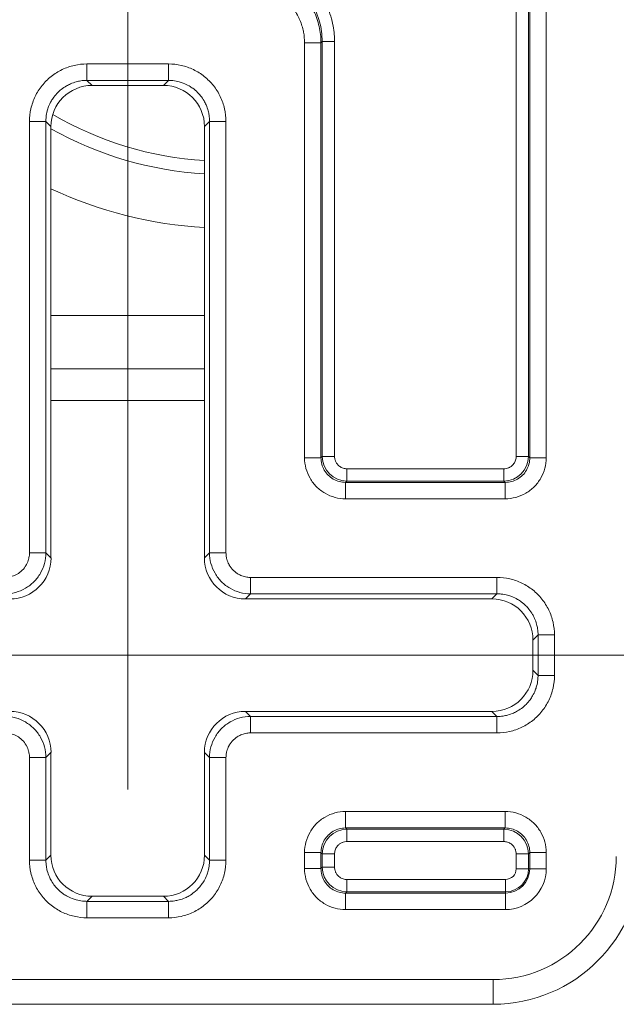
# Model space of a CAD drawing. Header units: inches. Extents: x 0.3 to 84.8, y 1.5 to 53.5.
# Tile 63 of 107: x 74.6 to 75.3, y 19.9 to 21.1. Entities that reach past the tile are written whole.
import ezdxf

# ---------------------------------------------------------------- set-up
doc = ezdxf.new("R2010")
doc.units = ezdxf.units.IN
doc.header["$LTSCALE"] = 2.5
doc.header["$MEASUREMENT"] = 0
for name, color, linetype, lineweight in [('Dimension (ANSI)', 7, 'Continuous', 9), ('Visible (ANSI)', 7, 'Continuous', 18), ('Visible Narrow (ANSI)', 7, 'Continuous', 5)]:
    doc.layers.add(name, color=color, linetype=linetype, lineweight=lineweight)
doc.styles.add('Note Text (ANSI)', font='arial.ttf')
doc.dimstyles.new('.XX', dxfattribs={"dimscale": 2.5, "dimtxt": 0.095, "dimasz": 0.125, "dimexe": 0.1875, "dimexo": 0.0625, "dimgap": 0.0625, "dimtad": 0, "dimtih": 1, "dimtoh": 1, "dimrnd": 1e-08, "dimzin": 0, "dimdsep": 46, "dimtxsty": 'Note Text (ANSI)', "dimblk": 'Filled-1', "dimcen": 0.09, "dimdle": 0.45, "dimclrd": 256, "dimclre": 256, "dimclrt": 256, "dimadec": 0, "dimazin": 1, "dimtfac": 1.263158, "dimtofl": 0, "dimtmove": 0, "dimatfit": 3, "dimfxl": 1, "dimtolj": 1, "dimtzin": 4, "dimlwd": -1, "dimlwe": -1, "dimarcsym": 0})

# ---------------------------------------------------------------- blocks, each defined once
blk = doc.blocks.new('Filled-1')
at = {"color": 0}
for p, q in [((0, 0), (-1, 0.25)), ((-1, 0.25), (-1, -0.25)), ((-1, 0), (0, 0)), ((-1, -0.25), (0, 0))]:
    blk.add_line(p, q, dxfattribs=at)
at = {"color": 0, "flags": 128}
blk.add_lwpolyline([(-1, -0.25), (0, 0), (-1, 0.25), (-1, -0.25)], dxfattribs=at)
at = {"color": 0}
blk.add_solid([(-1, -0.25), (0, 0), (-1, 0.25), (-1, -0.25)], dxfattribs=at)
blk = doc.blocks.new('*D52')
at = {"layer": 'Defpoints', "color": 0, "transparency": 16777216}
for p in [(74.7319, 33.6459), (69.1069, 20.0209), (74.7319, 20.0209)]:
    blk.add_point(p, dxfattribs=at)
at = {"layer": 'Dimension (ANSI)', "transparency": 16777216}
for p, q in [((69.1069, 20.1772), (69.1069, 34.1147)), ((74.7319, 20.1772), (74.7319, 34.1147)), ((69.4194, 33.6459), (71.4547, 33.6459)), ((74.4194, 33.6459), (72.3841, 33.6459))]:
    blk.add_line(p, q, dxfattribs=at)
at = {"layer": 'Dimension (ANSI)', "transparency": 16777216, "xscale": 0.3125, "yscale": 0.3125, "zscale": 0.3125, "rotation": 180}
blk.add_blockref('Filled-1', (69.1069, 33.6459), dxfattribs=at)
at = {"layer": 'Dimension (ANSI)', "transparency": 16777216, "xscale": 0.3125, "yscale": 0.3125, "zscale": 0.3125}
blk.add_blockref('Filled-1', (74.7319, 33.6459), dxfattribs=at)
at = {"layer": 'Dimension (ANSI)', "transparency": 16777216, "insert": (71.611, 33.7672), "char_height": 0.2375, "attachment_point": 1, "style": 'Note Text (ANSI)'}
blk.add_mtext('\\A1;5.63', dxfattribs=at)
blk = doc.blocks.new('*D53')
at = {"layer": 'Defpoints', "color": 0, "transparency": 16777216}
for p in [(68.6073, 32.3656), (68.6073, 20.3406), (80.6698, 20.3406)]:
    blk.add_point(p, dxfattribs=at)
at = {"layer": 'Dimension (ANSI)', "transparency": 16777216}
for p, q in [((68.7635, 32.3656), (81.1385, 32.3656)), ((80.6698, 32.0531), (80.6698, 28.0394)), ((80.6698, 20.6531), (80.6698, 27.4842)), ((68.7635, 20.3406), (81.1385, 20.3406))]:
    blk.add_line(p, q, dxfattribs=at)
at = {"layer": 'Dimension (ANSI)', "transparency": 16777216, "xscale": 0.3125, "yscale": 0.3125, "zscale": 0.3125}
for p, rotation in [((80.6698, 32.3656), 90), ((80.6698, 20.3406), 270)]:
    blk.add_blockref('Filled-1', p, dxfattribs=dict(at, rotation=rotation))
at = {"layer": 'Dimension (ANSI)', "transparency": 16777216, "insert": (80.2802, 27.8831), "char_height": 0.2375, "attachment_point": 1, "style": 'Note Text (ANSI)'}
blk.add_mtext('\\A1;12.03', dxfattribs=at)

msp = doc.modelspace()

# ---------------------------------------------------------------- linework, layer by layer
at = {"layer": 'Visible (ANSI)'}
for p, q in [((74.6885, 21.034), (74.7754, 21.034)), ((74.6385, 20.459), (74.6385, 20.984)), ((74.8254, 20.984), (74.8254, 20.459)), ((74.8254, 20.6506), (74.6385, 20.6506)), ((74.8754, 20.409), (75.1754, 20.409)), ((75.2254, 20.359), (75.2254, 20.3221)), ((75.1754, 20.2721), (74.8754, 20.2721)), ((74.6385, 20.0971), (74.6385, 20.2221)), ((74.8254, 20.2221), (74.8254, 20.0971)), ((74.7754, 20.0471), (74.6885, 20.0471)), ((74.2869, 19.9156), (75.1769, 19.9156))]:
    msp.add_line(p, q, dxfattribs=at)
msp.add_arc((75.1769, 20.0956), 0.18, 270, 0, dxfattribs=at)
for centre, major_axis in [((74.6885, 20.984), (-0.0354, 0.0354)), ((74.7754, 20.984), (0.0354, 0.0354)), ((74.5885, 20.459), (0.0354, -0.0354)), ((74.8754, 20.459), (-0.0354, -0.0354)), ((75.1754, 20.359), (0.0354, 0.0354)), ((75.1754, 20.3221), (0.0354, -0.0354)), ((74.5885, 20.2221), (0.0354, 0.0354)), ((74.8754, 20.2221), (-0.0354, 0.0354)), ((74.6885, 20.0971), (-0.0354, -0.0354)), ((74.7754, 20.0971), (0.0354, -0.0354))]:
    msp.add_ellipse(centre, major_axis=major_axis, ratio=0.999695, start_param=5.497939, end_param=7.068431, dxfattribs=at)
at = {"layer": 'Visible Narrow (ANSI)'}
for p, q in [((75.205, 21.8286), (75.205, 20.5825)), ((75.22, 21.8286), (75.22, 20.5825)), ((75.2216, 21.8302), (75.2216, 20.5809)), ((75.2416, 21.8302), (75.2416, 20.5809)), ((74.9473, 20.5809), (74.9473, 21.0859)), ((74.9673, 21.0859), (74.9473, 21.0859)), ((74.9689, 21.0875), (74.9673, 21.0859)), ((74.9673, 20.5809), (74.9673, 21.0859)), ((74.9689, 20.5825), (74.9689, 21.0875)), ((74.9839, 21.0875), (74.9689, 21.0875)), ((74.9839, 20.5825), (74.9839, 21.0875)), ((74.6823, 21.0602), (74.7816, 21.0602)), ((74.6823, 21.0402), (74.6823, 21.0602)), ((74.7816, 21.0402), (74.7816, 21.0602)), ((74.6823, 21.0402), (74.7816, 21.0402)), ((74.6885, 21.034), (74.6823, 21.0402)), ((74.7754, 21.034), (74.7816, 21.0402)), ((74.6123, 20.4652), (74.6123, 20.9902)), ((74.6323, 20.9902), (74.6123, 20.9902)), ((74.6126, 20.997), (74.6126, 20.997)), ((74.6323, 20.4652), (74.6323, 20.9902)), ((74.6385, 20.984), (74.6323, 20.9902)), ((74.8254, 20.984), (74.8316, 20.9902)), ((74.8316, 20.9902), (74.8516, 20.9902)), ((74.8316, 20.9902), (74.8316, 20.4652)), ((74.8516, 20.9902), (74.8516, 20.4652)), ((74.8254, 20.7539), (74.6385, 20.7539)), ((74.8254, 20.6891), (74.6385, 20.6891)), ((74.9673, 20.5809), (74.9473, 20.5809)), ((74.9673, 20.5809), (74.9689, 20.5825)), ((74.9839, 20.5825), (74.9689, 20.5825)), ((75.205, 20.5825), (75.22, 20.5825)), ((75.2216, 20.5809), (75.22, 20.5825)), ((75.2216, 20.5809), (75.2416, 20.5809)), ((74.9988, 20.5675), (74.9988, 20.5525)), ((75.19, 20.5675), (74.9988, 20.5675)), ((75.19, 20.5675), (75.19, 20.5525)), ((74.9973, 20.5509), (74.9988, 20.5525)), ((75.1916, 20.5509), (74.9973, 20.5509)), ((74.9973, 20.5509), (74.9973, 20.5309)), ((75.19, 20.5525), (74.9988, 20.5525)), ((75.1916, 20.5509), (75.19, 20.5525)), ((75.1916, 20.5509), (75.1916, 20.5309)), ((75.1916, 20.5309), (74.9973, 20.5309)), ((74.6323, 20.4652), (74.6123, 20.4652)), ((74.6323, 20.4652), (74.6385, 20.459)), ((74.8254, 20.459), (74.8316, 20.4652)), ((74.8316, 20.4652), (74.8516, 20.4652)), ((74.8816, 20.4352), (75.1816, 20.4352)), ((74.8816, 20.4152), (74.8816, 20.4352)), ((75.1816, 20.4152), (75.1816, 20.4352)), ((74.8754, 20.409), (74.8816, 20.4152)), ((74.8816, 20.4152), (75.1816, 20.4152)), ((75.1754, 20.409), (75.1816, 20.4152)), ((75.2254, 20.359), (75.2316, 20.3652)), ((75.2316, 20.3652), (75.2516, 20.3652)), ((75.2316, 20.3652), (75.2316, 20.3159)), ((75.2516, 20.3652), (75.2516, 20.3159)), ((75.2254, 20.3221), (75.2316, 20.3159)), ((75.2316, 20.3159), (75.2516, 20.3159)), ((74.8816, 20.2659), (74.8754, 20.2721)), ((75.1754, 20.2721), (75.1816, 20.2659)), ((75.1816, 20.2659), (74.8816, 20.2659)), ((74.8816, 20.2659), (74.8816, 20.2459)), ((75.1816, 20.2659), (75.1816, 20.2459)), ((75.1816, 20.2459), (74.8816, 20.2459)), ((74.6385, 20.2221), (74.6323, 20.2159)), ((74.8316, 20.2159), (74.8254, 20.2221)), ((74.6123, 20.0909), (74.6123, 20.2159)), ((74.6323, 20.2159), (74.6123, 20.2159)), ((74.6323, 20.0909), (74.6323, 20.2159)), ((74.8316, 20.2159), (74.8516, 20.2159)), ((74.8316, 20.2159), (74.8316, 20.0909)), ((74.8516, 20.2159), (74.8516, 20.0909)), ((74.9973, 20.1502), (75.1916, 20.1502)), ((74.9973, 20.1302), (74.9973, 20.1502)), ((75.1916, 20.1302), (75.1916, 20.1502)), ((74.9973, 20.1302), (75.1916, 20.1302)), ((74.9973, 20.1302), (74.9988, 20.1286)), ((74.9988, 20.1286), (75.19, 20.1286)), ((74.9988, 20.1136), (74.9988, 20.1286)), ((75.1916, 20.1302), (75.19, 20.1286)), ((75.19, 20.1136), (75.19, 20.1286)), ((74.9988, 20.1136), (75.19, 20.1136)), ((74.9473, 20.0809), (74.9473, 20.1002)), ((74.9673, 20.1002), (74.9473, 20.1002)), ((74.9673, 20.0809), (74.9673, 20.1002)), ((74.9673, 20.1002), (74.9689, 20.0986)), ((75.2216, 20.1002), (75.22, 20.0986)), ((75.2216, 20.1002), (75.2416, 20.1002)), ((75.2216, 20.1002), (75.2216, 20.0806)), ((75.2416, 20.1002), (75.2416, 20.0806)), ((74.6323, 20.0909), (74.6123, 20.0909)), ((74.6385, 20.0971), (74.6323, 20.0909)), ((74.8254, 20.0971), (74.8316, 20.0909)), ((74.8316, 20.0909), (74.8516, 20.0909)), ((74.9689, 20.0825), (74.9689, 20.0986)), ((74.9839, 20.0986), (74.9689, 20.0986)), ((74.9839, 20.0825), (74.9839, 20.0986)), ((75.205, 20.0986), (75.205, 20.0806)), ((75.205, 20.0986), (75.22, 20.0986)), ((75.22, 20.0986), (75.22, 20.0806)), ((74.9673, 20.0809), (74.9473, 20.0809)), ((74.9673, 20.0809), (74.9689, 20.0825)), ((74.9839, 20.0825), (74.9689, 20.0825)), ((75.205, 20.0806), (75.22, 20.0806)), ((75.2216, 20.0806), (75.22, 20.0806)), ((75.2216, 20.0806), (75.2416, 20.0806)), ((75.1919, 20.0675), (74.9988, 20.0675)), ((74.9988, 20.0675), (74.9988, 20.0525)), ((75.1919, 20.0675), (75.1919, 20.0525)), ((74.9973, 20.0509), (74.9988, 20.0525)), ((75.1919, 20.0525), (74.9988, 20.0525)), ((75.1919, 20.0509), (75.1919, 20.0525)), ((74.6885, 20.0471), (74.6823, 20.0409)), ((74.7816, 20.0409), (74.6823, 20.0409)), ((74.6823, 20.0409), (74.6823, 20.0209)), ((74.7754, 20.0471), (74.7816, 20.0409)), ((74.7816, 20.0409), (74.7816, 20.0209)), ((74.9973, 20.0509), (74.9973, 20.0309)), ((75.1919, 20.0509), (74.9973, 20.0509)), ((75.1919, 20.0509), (75.1919, 20.0309)), ((75.1919, 20.0309), (74.9973, 20.0309)), ((74.7816, 20.0209), (74.6823, 20.0209)), ((74.2869, 19.9456), (75.1769, 19.9456)), ((75.1769, 19.9156), (75.1769, 19.9456))]:
    msp.add_line(p, q, dxfattribs=at)
for centre, radius, start, end in [((74.8517, 21.3611), 0.4194, 239.7908, 266.4044), ((74.8517, 21.3611), 0.4355, 240.6894, 266.5374), ((74.8517, 21.3611), 0.5005, 244.7878, 266.9875), ((75.1769, 20.0956), 0.15, 270, 0), ((75.1919, 20.0806), 0.0497, 270, 0), ((75.1919, 20.0806), 0.0297, 270, 0), ((75.1919, 20.0806), 0.0281, 270, 0), ((75.1919, 20.0806), 0.0131, 270, 0)]:
    msp.add_arc(centre, radius, start, end, dxfattribs=at)
for centre, major_axis, ratio, start_param, end_param in [((74.8788, 21.0875), (-0.0637, -0.0637), 0.999594, 2.356353, 3.926845), ((74.9989, 20.5825), (-0.0212, 0.0212), 0.999924, 0.785497, 2.356096), ((75.19, 20.5825), (-0.0212, -0.0212), 0.999924, 0.785497, 2.356096), ((74.9989, 20.0986), (0.0212, 0.0212), 0.999924, 0.785497, 2.356096), ((75.19, 20.0986), (0.0212, -0.0212), 0.999924, 0.785497, 2.356096), ((74.9989, 20.0825), (-0.0212, 0.0212), 0.999924, 0.785497, 2.356096)]:
    msp.add_ellipse(centre, major_axis=major_axis, ratio=ratio, start_param=start_param, end_param=end_param, dxfattribs=at)
for points in [[(74.9839, 21.0875), (74.9839, 21.0901), (74.9837, 21.0959), (74.9823, 21.1064), (74.9795, 21.1182), (74.9749, 21.1307), (74.9682, 21.1433), (74.9595, 21.1553), (74.949, 21.1661), (74.9371, 21.1753), (74.9244, 21.1825), (74.9115, 21.1876), (74.8992, 21.1907), (74.888, 21.1923), (74.8817, 21.1925), (74.8789, 21.1925)], [(74.9673, 21.0859), (74.9673, 21.0926), (74.9658, 21.1061), (74.959, 21.1253), (74.9482, 21.1425), (74.9339, 21.1569), (74.9167, 21.1677), (74.8975, 21.1744), (74.884, 21.1759), (74.8773, 21.1759)], [(74.6123, 20.9902), (74.6123, 20.9955), (74.6134, 21.0058), (74.6187, 21.0209), (74.6271, 21.0342), (74.6383, 21.0454), (74.6517, 21.0538), (74.6668, 21.0591), (74.677, 21.0602), (74.6823, 21.0602)], [(74.7816, 21.0602), (74.7869, 21.0602), (74.7972, 21.0591), (74.8122, 21.0538), (74.8256, 21.0454), (74.8368, 21.0342), (74.8452, 21.0208), (74.8504, 21.0057), (74.8516, 20.9955), (74.8516, 20.9902)], [(74.9973, 20.5309), (74.9928, 20.5309), (74.9843, 20.532), (74.972, 20.5371), (74.9615, 20.5451), (74.9535, 20.5556), (74.9484, 20.5678), (74.9473, 20.5764), (74.9473, 20.5809)], [(74.9973, 20.5509), (74.9946, 20.5509), (74.9894, 20.5516), (74.9821, 20.5546), (74.9758, 20.5594), (74.971, 20.5657), (74.968, 20.573), (74.9673, 20.5783), (74.9673, 20.5809)], [(75.2416, 20.5809), (75.2416, 20.5765), (75.2404, 20.5679), (75.2354, 20.5556), (75.2274, 20.5452), (75.2169, 20.5371), (75.2047, 20.5321), (75.1961, 20.5309), (75.1916, 20.5309)], [(75.2216, 20.5809), (75.2216, 20.5783), (75.2209, 20.573), (75.2179, 20.5657), (75.213, 20.5594), (75.2068, 20.5546), (75.1995, 20.5516), (75.1942, 20.5509), (75.1916, 20.5509)], [(74.5823, 20.4152), (74.5866, 20.4152), (74.5954, 20.4164), (74.6076, 20.4214), (74.618, 20.4295), (74.6261, 20.4399), (74.6311, 20.4521), (74.6323, 20.4608), (74.6323, 20.4652)], [(74.8316, 20.4652), (74.8316, 20.4608), (74.8327, 20.4521), (74.8378, 20.4399), (74.8458, 20.4295), (74.8563, 20.4214), (74.8685, 20.4164), (74.8772, 20.4152), (74.8816, 20.4152)], [(75.1816, 20.4352), (75.1869, 20.4352), (75.1972, 20.4341), (75.2122, 20.4288), (75.2256, 20.4204), (75.2368, 20.4092), (75.2452, 20.3958), (75.2504, 20.3807), (75.2516, 20.3705), (75.2516, 20.3652)], [(75.2516, 20.3159), (75.2516, 20.3106), (75.2504, 20.3003), (75.2452, 20.2853), (75.2368, 20.2719), (75.2256, 20.2607), (75.2122, 20.2523), (75.1971, 20.247), (75.1868, 20.2459), (75.1816, 20.2459)], [(74.6323, 20.2159), (74.6323, 20.2203), (74.6311, 20.229), (74.6261, 20.2412), (74.618, 20.2517), (74.6076, 20.2597), (74.5954, 20.2648), (74.5866, 20.2659), (74.5823, 20.2659)], [(74.8816, 20.2659), (74.8772, 20.2659), (74.8685, 20.2648), (74.8563, 20.2597), (74.8458, 20.2517), (74.8378, 20.2412), (74.8327, 20.229), (74.8316, 20.2203), (74.8316, 20.2159)], [(74.9473, 20.1002), (74.9473, 20.1047), (74.9484, 20.1132), (74.9535, 20.1255), (74.9615, 20.136), (74.9719, 20.144), (74.9842, 20.1491), (74.9928, 20.1502), (74.9973, 20.1502)], [(75.1916, 20.1502), (75.196, 20.1502), (75.2046, 20.1491), (75.2169, 20.144), (75.2273, 20.136), (75.2354, 20.1255), (75.2404, 20.1133), (75.2416, 20.1047), (75.2416, 20.1002)], [(74.9673, 20.1002), (74.9673, 20.1028), (74.968, 20.1081), (74.971, 20.1154), (74.9758, 20.1217), (74.9821, 20.1265), (74.9894, 20.1295), (74.9946, 20.1302), (74.9973, 20.1302)], [(75.1916, 20.1302), (75.1942, 20.1302), (75.1994, 20.1295), (75.2068, 20.1265), (75.213, 20.1217), (75.2179, 20.1154), (75.2209, 20.1081), (75.2216, 20.1028), (75.2216, 20.1002)], [(74.6823, 20.0209), (74.677, 20.0209), (74.6667, 20.0221), (74.6516, 20.0273), (74.6383, 20.0357), (74.6271, 20.0469), (74.6187, 20.0603), (74.6134, 20.0754), (74.6123, 20.0856), (74.6123, 20.0909)], [(74.8516, 20.0909), (74.8516, 20.0856), (74.8504, 20.0753), (74.8452, 20.0603), (74.8368, 20.0469), (74.8256, 20.0357), (74.8122, 20.0273), (74.7971, 20.022), (74.7868, 20.0209), (74.7816, 20.0209)], [(74.9973, 20.0309), (74.9928, 20.0309), (74.9843, 20.032), (74.972, 20.0371), (74.9615, 20.0451), (74.9535, 20.0556), (74.9484, 20.0678), (74.9473, 20.0764), (74.9473, 20.0809)], [(74.9973, 20.0509), (74.9946, 20.0509), (74.9894, 20.0516), (74.9821, 20.0546), (74.9758, 20.0594), (74.971, 20.0657), (74.968, 20.073), (74.9673, 20.0783), (74.9673, 20.0809)]]:
    msp.add_open_spline(points, degree=3, dxfattribs=at)
for points, knots in [([(74.9473, 21.0859), (74.9473, 21.0903), (74.9469, 21.0946), (74.9461, 21.0988), (74.9459, 21.0997), (74.9457, 21.1006), (74.9455, 21.1014), (74.9445, 21.1061), (74.9429, 21.1107), (74.9409, 21.1151), (74.9407, 21.1155), (74.9405, 21.1159), (74.9404, 21.1163), (74.9381, 21.121), (74.9353, 21.1255), (74.932, 21.1296), (74.9287, 21.1337), (74.925, 21.1374), (74.9209, 21.1407), (74.9205, 21.141), (74.9201, 21.1413), (74.9197, 21.1416), (74.9159, 21.1445), (74.9119, 21.147), (74.9076, 21.149), (74.9067, 21.1494), (74.9058, 21.1498), (74.9049, 21.1502), (74.901, 21.1519), (74.8969, 21.1532), (74.8928, 21.1542), (74.8913, 21.1545), (74.8899, 21.1548), (74.8884, 21.155), (74.8848, 21.1556), (74.8811, 21.1559), (74.8773, 21.1559)], [0, 0, 0, 0, 0.118147, 0.118147, 0.118147, 0.142857, 0.142857, 0.142857, 0.274233, 0.274233, 0.274233, 0.285714, 0.285714, 0.285714, 0.428571, 0.428571, 0.428571, 0.571429, 0.571429, 0.571429, 0.585851, 0.585851, 0.585851, 0.714286, 0.714286, 0.714286, 0.741677, 0.741677, 0.741677, 0.857143, 0.857143, 0.857143, 0.898014, 0.898014, 0.898014, 1, 1, 1, 1]), ([(74.6323, 20.9902), (74.6323, 20.992), (74.6324, 20.9938), (74.6328, 20.9981), (74.6333, 21.0007), (74.6344, 21.0049), (74.635, 21.0066), (74.6366, 21.0107), (74.6377, 21.013), (74.6399, 21.0168), (74.6409, 21.0183), (74.6434, 21.0218), (74.6451, 21.0238), (74.6482, 21.0269), (74.6495, 21.0281), (74.6529, 21.0308), (74.6551, 21.0322), (74.6588, 21.0344), (74.6605, 21.0352), (74.6645, 21.037), (74.6669, 21.0379), (74.6711, 21.039), (74.6729, 21.0394), (74.6772, 21.04), (74.6797, 21.0402), (74.6823, 21.0402)], [0, 0, 0, 0, 0.067956, 0.067956, 0.166667, 0.166667, 0.235231, 0.235231, 0.333333, 0.333333, 0.401886, 0.401886, 0.5, 0.5, 0.568958, 0.568958, 0.666667, 0.666667, 0.735608, 0.735608, 0.833333, 0.833333, 0.902815, 0.902815, 1, 1, 1, 1]), ([(74.7816, 21.0402), (74.7834, 21.0402), (74.7851, 21.0401), (74.7895, 21.0397), (74.792, 21.0392), (74.7963, 21.0381), (74.798, 21.0375), (74.802, 21.0359), (74.8044, 21.0348), (74.8082, 21.0326), (74.8097, 21.0316), (74.8132, 21.0291), (74.8151, 21.0274), (74.8182, 21.0243), (74.8194, 21.023), (74.8222, 21.0196), (74.8236, 21.0174), (74.8258, 21.0137), (74.8266, 21.012), (74.8284, 21.008), (74.8292, 21.0056), (74.8304, 21.0014), (74.8307, 20.9996), (74.8314, 20.9953), (74.8316, 20.9928), (74.8316, 20.9902)], [0, 0, 0, 0, 0.067956, 0.067956, 0.166667, 0.166667, 0.235231, 0.235231, 0.333333, 0.333333, 0.401886, 0.401886, 0.5, 0.5, 0.568958, 0.568958, 0.666667, 0.666667, 0.735608, 0.735608, 0.833333, 0.833333, 0.902815, 0.902815, 1, 1, 1, 1]), ([(74.9988, 20.5675), (74.9981, 20.5675), (74.9974, 20.5675), (74.9959, 20.5677), (74.9951, 20.5679), (74.9935, 20.5684), (74.9927, 20.5688), (74.9913, 20.5695), (74.9907, 20.5699), (74.9893, 20.5709), (74.9885, 20.5715), (74.9874, 20.5727), (74.9871, 20.5732), (74.9861, 20.5746), (74.9855, 20.5756), (74.9849, 20.577), (74.9847, 20.5775), (74.9842, 20.5791), (74.984, 20.5803), (74.9839, 20.5818), (74.9839, 20.5822), (74.9839, 20.5825)], [0.0000001, 0.0000001, 0.0000001, 0.0000001, 0.0926788, 0.0926788, 0.2000001, 0.2000001, 0.3105238, 0.3105238, 0.4000001, 0.4000001, 0.5257881, 0.5257881, 0.6000001, 0.6000001, 0.7409586, 0.7409586, 0.8, 0.8, 0.9581218, 0.9581218, 1, 1, 1, 1]), ([(75.205, 20.5825), (75.205, 20.5818), (75.205, 20.5811), (75.2047, 20.5796), (75.2046, 20.5788), (75.2041, 20.5772), (75.2037, 20.5764), (75.203, 20.5749), (75.2026, 20.5743), (75.2016, 20.5729), (75.2009, 20.5722), (75.1998, 20.5711), (75.1993, 20.5707), (75.1979, 20.5697), (75.1969, 20.5691), (75.1955, 20.5685), (75.195, 20.5683), (75.1934, 20.5678), (75.1922, 20.5676), (75.1907, 20.5675), (75.1903, 20.5675), (75.19, 20.5675)], [0.0000001, 0.0000001, 0.0000001, 0.0000001, 0.0926788, 0.0926788, 0.2000001, 0.2000001, 0.3105238, 0.3105238, 0.4000001, 0.4000001, 0.5257881, 0.5257881, 0.6000001, 0.6000001, 0.7409586, 0.7409586, 0.8, 0.8, 0.9581218, 0.9581218, 1, 1, 1, 1]), ([(74.5823, 20.4352), (74.5838, 20.4352), (74.5853, 20.4353), (74.5868, 20.4356), (74.5879, 20.4357), (74.5889, 20.4359), (74.59, 20.4362), (74.5919, 20.4367), (74.5937, 20.4374), (74.5955, 20.4383), (74.5961, 20.4386), (74.5967, 20.4389), (74.5973, 20.4392), (74.5993, 20.4404), (74.6013, 20.4419), (74.603, 20.4435), (74.6032, 20.4437), (74.6033, 20.4438), (74.6035, 20.444), (74.6053, 20.4458), (74.607, 20.448), (74.6083, 20.4502), (74.6084, 20.4504), (74.6085, 20.4506), (74.6086, 20.4508), (74.6097, 20.4529), (74.6106, 20.4552), (74.6113, 20.4575), (74.6114, 20.4581), (74.6116, 20.4587), (74.6117, 20.4593), (74.6121, 20.4613), (74.6123, 20.4632), (74.6123, 20.4652)], [0.0000001, 0.0000001, 0.0000001, 0.0000001, 0.0967894, 0.0967894, 0.0967894, 0.1666667, 0.1666667, 0.1666667, 0.2919295, 0.2919295, 0.2919295, 0.3333334, 0.3333334, 0.3333334, 0.4857351, 0.4857351, 0.4857351, 0.5, 0.5, 0.5, 0.6666667, 0.6666667, 0.6666667, 0.6793579, 0.6793579, 0.6793579, 0.8333333, 0.8333333, 0.8333333, 0.8737964, 0.8737964, 0.8737964, 1, 1, 1, 1]), ([(74.8516, 20.4652), (74.8516, 20.4632), (74.8518, 20.4613), (74.8522, 20.4593), (74.8523, 20.4587), (74.8524, 20.4581), (74.8526, 20.4575), (74.8532, 20.4552), (74.8541, 20.4529), (74.8553, 20.4508), (74.8554, 20.4506), (74.8555, 20.4504), (74.8556, 20.4502), (74.8569, 20.448), (74.8585, 20.4458), (74.8604, 20.444), (74.8605, 20.4438), (74.8607, 20.4437), (74.8609, 20.4435), (74.8626, 20.4419), (74.8645, 20.4404), (74.8666, 20.4392), (74.8672, 20.4389), (74.8678, 20.4386), (74.8683, 20.4383), (74.8701, 20.4374), (74.872, 20.4367), (74.8739, 20.4362), (74.8749, 20.4359), (74.876, 20.4357), (74.877, 20.4356), (74.8785, 20.4353), (74.88, 20.4352), (74.8816, 20.4352)], [0, 0, 0, 0, 0.126204, 0.126204, 0.126204, 0.166667, 0.166667, 0.166667, 0.320642, 0.320642, 0.320642, 0.333333, 0.333333, 0.333333, 0.5, 0.5, 0.5, 0.514265, 0.514265, 0.514265, 0.666667, 0.666667, 0.666667, 0.708071, 0.708071, 0.708071, 0.833333, 0.833333, 0.833333, 0.903211, 0.903211, 0.903211, 1, 1, 1, 1]), ([(75.1816, 20.4152), (75.1834, 20.4152), (75.1851, 20.4151), (75.1895, 20.4147), (75.192, 20.4142), (75.1963, 20.4131), (75.198, 20.4125), (75.202, 20.4109), (75.2044, 20.4098), (75.2082, 20.4076), (75.2097, 20.4066), (75.2132, 20.4041), (75.2151, 20.4024), (75.2182, 20.3993), (75.2194, 20.398), (75.2222, 20.3946), (75.2236, 20.3924), (75.2258, 20.3887), (75.2266, 20.387), (75.2284, 20.383), (75.2292, 20.3806), (75.2304, 20.3764), (75.2307, 20.3746), (75.2314, 20.3703), (75.2316, 20.3678), (75.2316, 20.3652)], [0, 0, 0, 0, 0.067956, 0.067956, 0.166667, 0.166667, 0.235231, 0.235231, 0.333333, 0.333333, 0.401886, 0.401886, 0.5, 0.5, 0.568958, 0.568958, 0.666667, 0.666667, 0.735608, 0.735608, 0.833333, 0.833333, 0.902815, 0.902815, 1, 1, 1, 1]), ([(75.2316, 20.3159), (75.2316, 20.3141), (75.2315, 20.3123), (75.231, 20.308), (75.2306, 20.3055), (75.2294, 20.3012), (75.2289, 20.2995), (75.2273, 20.2954), (75.2262, 20.2931), (75.224, 20.2893), (75.223, 20.2878), (75.2204, 20.2843), (75.2188, 20.2824), (75.2157, 20.2793), (75.2143, 20.2781), (75.2109, 20.2753), (75.2088, 20.2739), (75.205, 20.2717), (75.2034, 20.2709), (75.1994, 20.2691), (75.197, 20.2683), (75.1927, 20.2671), (75.191, 20.2668), (75.1867, 20.2661), (75.1841, 20.2659), (75.1816, 20.2659)], [0, 0, 0, 0, 0.067956, 0.067956, 0.166667, 0.166667, 0.235231, 0.235231, 0.333333, 0.333333, 0.401886, 0.401886, 0.5, 0.5, 0.568958, 0.568958, 0.666667, 0.666667, 0.735608, 0.735608, 0.833333, 0.833333, 0.902815, 0.902815, 1, 1, 1, 1]), ([(74.6123, 20.2159), (74.6123, 20.2179), (74.6121, 20.2199), (74.6117, 20.2218), (74.6116, 20.2224), (74.6114, 20.223), (74.6113, 20.2236), (74.6106, 20.2259), (74.6097, 20.2282), (74.6086, 20.2304), (74.6085, 20.2305), (74.6084, 20.2307), (74.6083, 20.2309), (74.607, 20.2332), (74.6053, 20.2353), (74.6035, 20.2371), (74.6033, 20.2373), (74.6032, 20.2374), (74.603, 20.2376), (74.6013, 20.2393), (74.5993, 20.2407), (74.5973, 20.2419), (74.5967, 20.2422), (74.5961, 20.2425), (74.5955, 20.2428), (74.5937, 20.2437), (74.5919, 20.2444), (74.59, 20.2449), (74.5889, 20.2452), (74.5879, 20.2454), (74.5868, 20.2456), (74.5853, 20.2458), (74.5838, 20.2459), (74.5823, 20.2459)], [0, 0, 0, 0, 0.126204, 0.126204, 0.126204, 0.166667, 0.166667, 0.166667, 0.320642, 0.320642, 0.320642, 0.333333, 0.333333, 0.333333, 0.5, 0.5, 0.5, 0.514265, 0.514265, 0.514265, 0.666667, 0.666667, 0.666667, 0.708071, 0.708071, 0.708071, 0.833333, 0.833333, 0.833333, 0.903211, 0.903211, 0.903211, 1, 1, 1, 1]), ([(74.8816, 20.2459), (74.88, 20.2459), (74.8785, 20.2458), (74.877, 20.2456), (74.876, 20.2454), (74.8749, 20.2452), (74.8739, 20.2449), (74.872, 20.2444), (74.8701, 20.2437), (74.8683, 20.2428), (74.8678, 20.2425), (74.8672, 20.2422), (74.8666, 20.2419), (74.8645, 20.2407), (74.8626, 20.2393), (74.8609, 20.2376), (74.8607, 20.2374), (74.8605, 20.2373), (74.8604, 20.2371), (74.8585, 20.2353), (74.8569, 20.2332), (74.8556, 20.2309), (74.8555, 20.2307), (74.8554, 20.2305), (74.8553, 20.2304), (74.8541, 20.2282), (74.8532, 20.2259), (74.8526, 20.2236), (74.8524, 20.223), (74.8523, 20.2224), (74.8522, 20.2218), (74.8518, 20.2199), (74.8516, 20.2179), (74.8516, 20.2159)], [0.0000001, 0.0000001, 0.0000001, 0.0000001, 0.0967894, 0.0967894, 0.0967894, 0.1666667, 0.1666667, 0.1666667, 0.2919295, 0.2919295, 0.2919295, 0.3333334, 0.3333334, 0.3333334, 0.4857351, 0.4857351, 0.4857351, 0.5, 0.5, 0.5, 0.6666667, 0.6666667, 0.6666667, 0.6793579, 0.6793579, 0.6793579, 0.8333333, 0.8333333, 0.8333333, 0.8737964, 0.8737964, 0.8737964, 1, 1, 1, 1]), ([(74.9839, 20.0986), (74.9839, 20.0994), (74.9839, 20.1001), (74.9841, 20.1016), (74.9843, 20.1024), (74.9848, 20.104), (74.9851, 20.1048), (74.9859, 20.1062), (74.9862, 20.1068), (74.9872, 20.1082), (74.9879, 20.109), (74.9891, 20.11), (74.9895, 20.1104), (74.9909, 20.1114), (74.9919, 20.112), (74.9934, 20.1126), (74.9938, 20.1128), (74.9955, 20.1133), (74.9966, 20.1135), (74.9982, 20.1136), (74.9985, 20.1136), (74.9988, 20.1136)], [0.0000001, 0.0000001, 0.0000001, 0.0000001, 0.0926788, 0.0926788, 0.2000001, 0.2000001, 0.3105238, 0.3105238, 0.4000001, 0.4000001, 0.5257881, 0.5257881, 0.6000001, 0.6000001, 0.7409586, 0.7409586, 0.8, 0.8, 0.9581218, 0.9581218, 1, 1, 1, 1]), ([(75.19, 20.1136), (75.1907, 20.1136), (75.1914, 20.1136), (75.1929, 20.1134), (75.1937, 20.1132), (75.1953, 20.1127), (75.1961, 20.1124), (75.1975, 20.1116), (75.1982, 20.1112), (75.1996, 20.1102), (75.2003, 20.1096), (75.2014, 20.1084), (75.2018, 20.1079), (75.2028, 20.1065), (75.2034, 20.1055), (75.204, 20.1041), (75.2042, 20.1037), (75.2047, 20.102), (75.2049, 20.1009), (75.205, 20.0993), (75.205, 20.099), (75.205, 20.0986)], [0.0000001, 0.0000001, 0.0000001, 0.0000001, 0.0926788, 0.0926788, 0.2000001, 0.2000001, 0.3105238, 0.3105238, 0.4000001, 0.4000001, 0.5257881, 0.5257881, 0.6000001, 0.6000001, 0.7409586, 0.7409586, 0.8, 0.8, 0.9581218, 0.9581218, 1, 1, 1, 1]), ([(74.6823, 20.0409), (74.6805, 20.0409), (74.6787, 20.041), (74.6744, 20.0415), (74.6718, 20.0419), (74.6676, 20.0431), (74.6659, 20.0436), (74.6618, 20.0452), (74.6595, 20.0463), (74.6557, 20.0485), (74.6542, 20.0495), (74.6507, 20.0521), (74.6487, 20.0537), (74.6456, 20.0568), (74.6444, 20.0582), (74.6417, 20.0616), (74.6402, 20.0637), (74.6381, 20.0675), (74.6372, 20.0691), (74.6355, 20.0731), (74.6346, 20.0755), (74.6335, 20.0797), (74.6331, 20.0815), (74.6325, 20.0858), (74.6323, 20.0884), (74.6323, 20.0909)], [0, 0, 0, 0, 0.067956, 0.067956, 0.166667, 0.166667, 0.235231, 0.235231, 0.333333, 0.333333, 0.401886, 0.401886, 0.5, 0.5, 0.568958, 0.568958, 0.666667, 0.666667, 0.735608, 0.735608, 0.833333, 0.833333, 0.902815, 0.902815, 1, 1, 1, 1]), ([(74.8316, 20.0909), (74.8316, 20.0891), (74.8315, 20.0873), (74.831, 20.083), (74.8306, 20.0805), (74.8294, 20.0762), (74.8289, 20.0745), (74.8273, 20.0704), (74.8262, 20.0681), (74.824, 20.0643), (74.823, 20.0628), (74.8204, 20.0593), (74.8188, 20.0574), (74.8157, 20.0543), (74.8143, 20.0531), (74.8109, 20.0503), (74.8088, 20.0489), (74.805, 20.0467), (74.8034, 20.0459), (74.7994, 20.0441), (74.797, 20.0433), (74.7927, 20.0421), (74.791, 20.0418), (74.7867, 20.0411), (74.7841, 20.0409), (74.7816, 20.0409)], [0, 0, 0, 0, 0.067956, 0.067956, 0.166667, 0.166667, 0.235231, 0.235231, 0.333333, 0.333333, 0.401886, 0.401886, 0.5, 0.5, 0.568958, 0.568958, 0.666667, 0.666667, 0.735608, 0.735608, 0.833333, 0.833333, 0.902815, 0.902815, 1, 1, 1, 1]), ([(74.9988, 20.0675), (74.9981, 20.0675), (74.9974, 20.0675), (74.9959, 20.0677), (74.9951, 20.0679), (74.9935, 20.0684), (74.9927, 20.0688), (74.9913, 20.0695), (74.9907, 20.0699), (74.9893, 20.0709), (74.9885, 20.0715), (74.9874, 20.0727), (74.9871, 20.0732), (74.9861, 20.0746), (74.9855, 20.0756), (74.9849, 20.077), (74.9847, 20.0775), (74.9842, 20.0791), (74.984, 20.0803), (74.9839, 20.0818), (74.9839, 20.0822), (74.9839, 20.0825)], [0.0000001, 0.0000001, 0.0000001, 0.0000001, 0.0926788, 0.0926788, 0.2000001, 0.2000001, 0.3105238, 0.3105238, 0.4000001, 0.4000001, 0.5257881, 0.5257881, 0.6000001, 0.6000001, 0.7409586, 0.7409586, 0.8, 0.8, 0.9581218, 0.9581218, 1, 1, 1, 1])]:
    msp.add_open_spline(points, degree=3, knots=knots, dxfattribs=at)

# ---------------------------------------------------------------- dimensions: what is measured, and where the dimension line sits
at = {"layer": 'Dimension (ANSI)'}
for base, p1, p2, angle, override, picture, middle in [((74.7319294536, 33.6459074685), (69.1069294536, 20.0209074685), (74.7319294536, 20.0209074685), 180, {"dimgap": 0.0625, "dimtih": 0, "dimtoh": 0, "dimdec": 2, "dimtol": 0, "dimlim": 0, "dimtp": 0, "dimtm": 0, "dimtdec": 2, "dimatfit": 1}, '*D52', (71.9194294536, 33.6459074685)), ((80.6697727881, 20.3405618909), (68.6072727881, 32.3655618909), (68.6072727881, 20.3405618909), 90, {"dimgap": 0.0625, "dimdec": 2, "dimtol": 0, "dimlim": 0, "dimtp": 0, "dimtm": 0, "dimtdec": 2, "dimatfit": 1}, '*D53', (80.6697727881, 27.7617795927))]:
    dim = msp.add_linear_dim(base=base, p1=p1, p2=p2, angle=angle, dimstyle='.XX', override=override, dxfattribs=at)
    dim.commit()
    dim.dimension.update_dxf_attribs({"geometry": picture, "text_midpoint": middle, "dimtype": 160})

doc.saveas('drawing.dxf')
